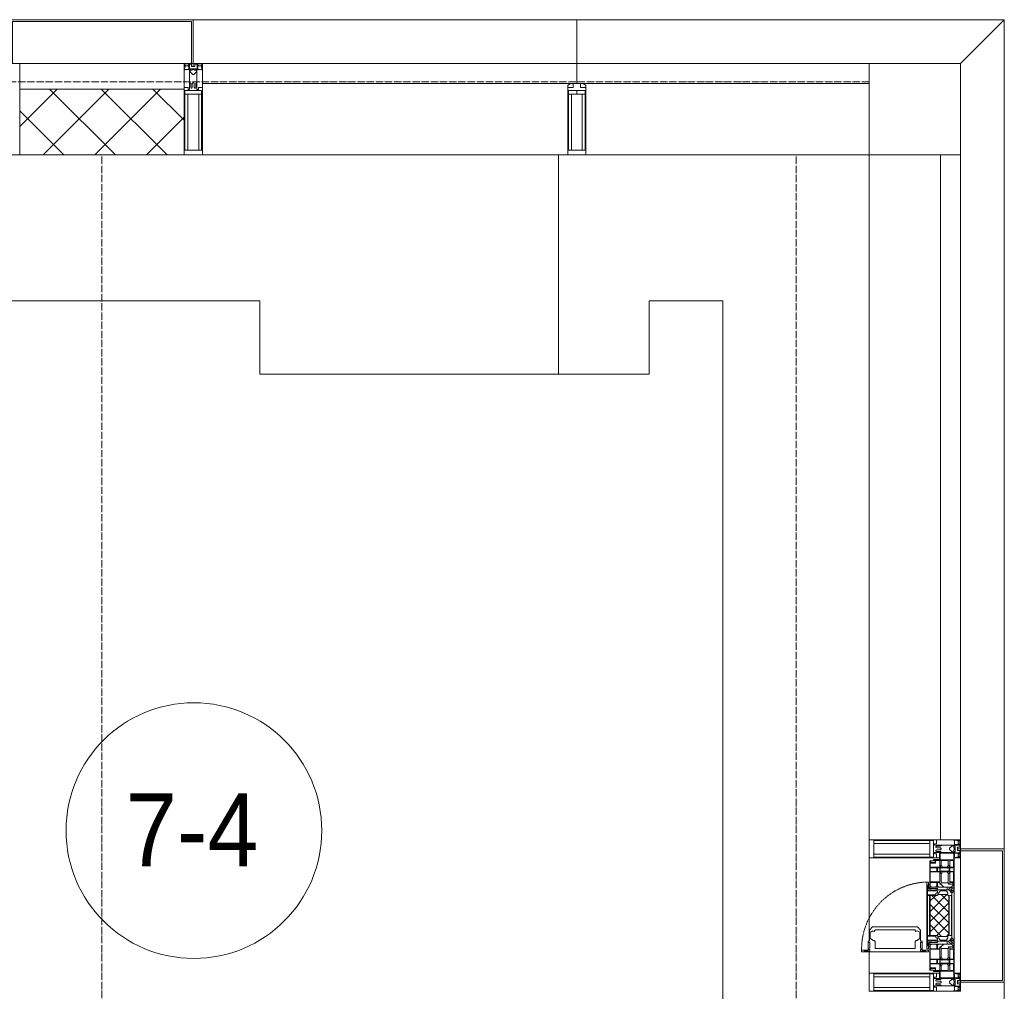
# Model space of a CAD drawing. Header units: millimetres. Extents: x 5617 to 125204, y 7718 to 237738.
# Tile 65 of 71: x 85114 to 87809, y 75110 to 77770. Entities that reach past the tile are written whole.
import ezdxf

# ---------------------------------------------------------------- set-up
doc = ezdxf.new("R2010")
doc.units = ezdxf.units.MM
for name, pattern in [('-D1-02х01', [3, 2, -1]), ('ADSK_Линия сетки', [25, 20, -2.5, 0, -2.5]), ('Линия сетки', [25, 20, -2.5, 0, -2.5])]:
    doc.linetypes.add(name, pattern=pattern)
for name, color, linetype, lineweight in [('Импосты витража', 7, 'Continuous', 18), ('Колонны', 7, 'Continuous', 18), ('Марки помещений', 7, 'Continuous', 20), ('Окна', 7, 'Continuous', 18), ('Оси', 7, 'Continuous', 9), ('Панели витража', 7, 'Continuous', 18), ('Перекрытия', 7, 'Continuous', 18), ('Стены разрез', 7, 'Continuous', 40), ('Элементы узлов', 7, 'Continuous', 18)]:
    doc.layers.add(name, color=color, linetype=linetype, lineweight=lineweight)
doc.styles.add('Arial_3', font='arial.ttf', dxfattribs={"width": 0.9, "height": 200})

# ---------------------------------------------------------------- blocks, each defined once
blk = doc.blocks.new('135_SLK_K3_AR_rvt-1-МКСС_K3_L26__85_950_')
at = {"layer": 'Перекрытия', "color": 254, "true_color": 0xcccccc}
for p, q in [((122782.5, 77000), (120200, 77000)), ((122782.5, 76800), (122782.5, 77000)), ((124050, 77000), (123848, 77000)), ((123848, 77000), (123848, 76800)), ((124050, 73600), (124050, 77000)), ((123848, 76800), (122782.5, 76800))]:
    blk.add_line(p, q, dxfattribs=at)
blk = doc.blocks.new('System Panel - A_PAN_Glass-6432907-МКСС_K3_L26__85_950_')
at = {"layer": 'Панели витража', "color": 254, "lineweight": 5, "true_color": 0xcccccc}
for p, q in [((937.5, 0), (-937.5, 0)), ((-937.5, 0), (-937.5, -55)), ((937.5, -55), (937.5, 0)), ((-937.5, -55), (937.5, -55))]:
    blk.add_line(p, q, dxfattribs=at)
blk = doc.blocks.new('Rectangular Mullion - R_StandardFrame_50Wx250H-4667642-МКСС_K3_L26__85_950_')
at = {"layer": 'Импосты витража', "color": 254, "lineweight": 5, "true_color": 0xcccccc}
blk.add_line((124450, 75525), (124450, 77400), dxfattribs=at)
blk = doc.blocks.new('A_PAN_Створка - 383мм-V35-МКСС_K3_L26__85_950_')
at = {"layer": 'Панели витража', "lineweight": 5, "true_color": 0xcccccc}
h = blk.add_hatch(dxfattribs=at)
h.set_pattern_fill('FP_7', color=254, style=0, pattern_type=2)
h.set_pattern_definition([(135, (75317.5, -124700), (-14.1421356, -14.1421356), []), (225, (75317.5, -124700), (14.1421356, -14.1421356), [])])
h.paths.add_polyline_path([(57.2, -60.8), (57.2, -36.4), (54.9, -34.1), (54.5, -31.8), (-54.5, -31.8), (-54.9, -34.1), (-57.2, -36.4), (-57.2, -60.8), (-54.6, -63.4), (-53.6, -82.7), (54.6, -81.8), (54.6, -63.4)])
at = {"layer": 'Окна', "color": 254, "lineweight": 5, "true_color": 0xcccccc}
for p, q in [((-67.9, -17), (-171, -17)), ((-171, -17), (-171, -57)), ((-171, -18.5), (-153.5, -18.5)), ((-153.5, -18.5), (-152, -20)), ((-152, -20), (-152, -73.5)), ((-150.5, -17), (-150.5, -29.4)), ((-132.4, -18.6), (-150.5, -18.6)), ((-132.4, -29.4), (-132.4, -18.6)), ((-131, -18.2), (-131, -29.5)), ((-120.8, -18.2), (-131, -18.2)), ((-120.8, -18.2), (-120.8, -29.5)), ((-119.3, -18.6), (-92.5, -18.6)), ((-119.3, -29.4), (-119.3, -18.6)), ((-92.5, -18.6), (-92.5, -29.4)), ((-90.8, -18.5), (-90.8, -29.4)), ((-87.3, -18.5), (-90.8, -18.5)), ((-87.3, -20.4), (-87.3, -18.5)), ((-87.3, -20.4), (-87.3, -21.9)), ((-84.8, -20.4), (-87.3, -20.4)), ((-87.3, -21.9), (-85.9, -21.9)), ((-85.9, -18.2), (-85.9, -20.4)), ((-75.9, -18.2), (-85.9, -18.2)), ((-85.9, -21.9), (-85.9, -29.4)), ((-83.4, -20.4), (-84.8, -20.4)), ((-70, -33.8), (-83.4, -20.4)), ((-78, -84), (-78, -23.5)), ((-78, -23.5), (-67.9, -23.5)), ((-75.9, -21.5), (-75.9, -18.2)), ((-75.9, -21.5), (-75.9, -23.5)), ((-74.9, -21.5), (-75.9, -21.5)), ((-75.9, -23.5), (-73, -23.5)), ((-74.9, -17.9), (-74.9, -21.5)), ((-68.9, -17.9), (-74.9, -17.9)), ((-67.2, -29.3), (-73, -23.5)), ((-61.4, -23.5), (-70, -32.1)), ((-68.9, -21.5), (-68.9, -17.9)), ((-67.9, -21.5), (-68.9, -21.5)), ((67.9, -17), (-67.9, -17)), ((-61.4, -23.5), (-67.9, -17)), ((-67.9, -17), (-67.9, -23.5)), ((-67.9, -17), (67.9, -17)), ((-67.9, -21.5), (-67.9, -23.5)), ((-67.9, -23.5), (-64.6, -26.8)), ((-67.9, -23.5), (-64.6, -26.8)), ((-64.6, -26.8), (-67.2, -29.3)), ((-64.6, -26.8), (-61.4, -23.5)), ((61.4, -23.5), (-61.4, -23.5)), ((67.9, -17), (61.4, -23.5)), ((70, -32.1), (61.4, -23.5)), ((61.4, -23.5), (64.6, -26.8)), ((67.9, -23.5), (64.6, -26.8)), ((64.6, -26.8), (67.9, -23.5)), ((64.6, -26.8), (67.2, -29.3)), ((67.2, -29.3), (73, -23.5)), ((67.9, -23.5), (67.9, -17)), ((171, -17), (67.9, -17)), ((67.9, -21.5), (67.9, -23.5)), ((67.9, -21.5), (68.9, -21.5)), ((67.9, -23.5), (78, -23.5)), ((68.9, -17.9), (74.9, -17.9)), ((68.9, -21.5), (68.9, -17.9)), ((70, -33.8), (83.4, -20.4)), ((75.9, -23.5), (73, -23.5)), ((74.9, -17.9), (74.9, -21.5)), ((74.9, -21.5), (75.9, -21.5)), ((75.9, -18.2), (85.9, -18.2)), ((75.9, -21.5), (75.9, -18.2)), ((75.9, -21.5), (75.9, -23.5)), ((78, -23.5), (78, -84)), ((83.4, -20.4), (84.8, -20.4)), ((84.8, -20.4), (87.3, -20.4)), ((85.9, -18.2), (85.9, -20.4)), ((85.9, -21.9), (85.9, -29.4)), ((87.3, -21.9), (85.9, -21.9)), ((87.3, -18.5), (90.8, -18.5)), ((87.3, -20.4), (87.3, -18.5)), ((87.3, -20.4), (87.3, -21.9)), ((90.8, -18.5), (90.8, -29.4)), ((92.5, -18.6), (92.5, -29.4)), ((119.3, -18.6), (92.5, -18.6)), ((119.3, -29.4), (119.3, -18.6)), ((120.8, -18.2), (120.8, -29.5)), ((120.8, -18.2), (131, -18.2)), ((131, -18.2), (131, -29.5)), ((132.4, -18.6), (150.5, -18.6)), ((132.4, -29.4), (132.4, -18.6)), ((150.5, -17), (150.5, -29.4)), ((153.5, -18.5), (152, -20)), ((152, -20), (152, -73.5)), ((171, -18.5), (153.5, -18.5)), ((171, -57), (171, -17)), ((-150.5, -29.4), (-132.4, -29.4)), ((-150.5, -33.6), (-150.5, -68)), ((-136.3, -33.6), (-150.5, -33.6)), ((-136.4, -52.4), (-150.5, -52.4)), ((-137.2, -31), (-135.8, -35)), ((-132.5, -31), (-137.2, -31)), ((-137.2, -54.8), (-135.8, -50.8)), ((-132.1, -36.8), (-135.8, -35)), ((-132.1, -49), (-135.8, -50.8)), ((-132.5, -31.9), (-133.4, -33.7)), ((-133.4, -33.7), (-130.1, -35.3)), ((-133.4, -52), (-130.1, -50.4)), ((-132.5, -53.8), (-133.4, -52)), ((-132.5, -31.9), (-132.5, -31)), ((-132.5, -53.8), (-132.5, -54.8)), ((-132.1, -49), (-132.1, -36.8)), ((-131, -29.5), (-120.8, -29.5)), ((-131, -30.9), (-131, -33)), ((-120.8, -30.9), (-131, -30.9)), ((-129.4, -34.6), (-131, -33)), ((-129.4, -51.1), (-131, -52.7)), ((-131, -55.1), (-131, -52.7)), ((-130.1, -35.3), (-129.4, -34.6)), ((-130.1, -35.3), (-130.1, -50.4)), ((-130.1, -50.4), (-129.4, -51.1)), ((-122.4, -34.6), (-120.8, -33)), ((-121.7, -35.3), (-122.4, -34.6)), ((-121.7, -50.4), (-122.4, -51.1)), ((-122.4, -51.1), (-120.8, -52.7)), ((-118.4, -33.7), (-121.7, -35.3)), ((-121.7, -35.3), (-121.7, -50.4)), ((-118.4, -52), (-121.7, -50.4)), ((-120.8, -30.9), (-120.8, -33)), ((-120.8, -55.1), (-120.8, -52.7)), ((-119.7, -36.8), (-115.9, -35)), ((-119.7, -49), (-119.7, -36.8)), ((-119.7, -49), (-115.9, -50.8)), ((-92.5, -29.4), (-119.3, -29.4)), ((-119.3, -31), (-114.6, -31)), ((-119.3, -31.9), (-119.3, -31)), ((-119.3, -31.9), (-118.4, -33.7)), ((-119.3, -53.8), (-118.4, -52)), ((-119.3, -53.8), (-119.3, -54.8)), ((-114.6, -31), (-115.9, -35)), ((-114.6, -54.8), (-115.9, -50.8)), ((-94.1, -33.5), (-115.4, -33.5)), ((-94.1, -52.5), (-115.3, -52.5)), ((-89.9, -35.1), (-94.1, -33.5)), ((-89.9, -50.9), (-94.1, -52.5)), ((-90.8, -29.4), (-85.9, -29.4)), ((-89.9, -32.5), (-89.9, -35.1)), ((-85.9, -32.5), (-89.9, -32.5)), ((-89.9, -35.1), (-89.9, -50.9)), ((-89.9, -52.2), (-89.9, -50.9)), ((-89.9, -52.2), (-88.6, -53.5)), ((-85.9, -53.5), (-88.6, -53.5)), ((-85.9, -29.4), (-85.9, -32.5)), ((-85.9, -53.5), (-78, -45.6)), ((-85.9, -56.6), (-85.9, -53.5)), ((-78, -36.8), (-70, -36.8)), ((-78, -45.6), (-78, -36.8)), ((-70, -32.1), (-70, -62.5)), ((-70, -36.8), (-70, -33.8)), ((70, -62.5), (70, -32.1)), ((70, -36.8), (70, -33.8)), ((78, -36.8), (70, -36.8)), ((78, -45.6), (78, -36.8)), ((85.9, -53.5), (78, -45.6)), ((85.9, -29.4), (85.9, -32.5)), ((90.8, -29.4), (85.9, -29.4)), ((85.9, -32.5), (89.9, -32.5)), ((85.9, -53.5), (88.6, -53.5)), ((85.9, -56.6), (85.9, -53.5)), ((89.9, -52.2), (88.6, -53.5)), ((89.9, -32.5), (89.9, -35.1)), ((89.9, -35.1), (94.1, -33.5)), ((89.9, -35.1), (89.9, -50.9)), ((89.9, -50.9), (94.1, -52.5)), ((89.9, -52.2), (89.9, -50.9)), ((92.5, -29.4), (119.3, -29.4)), ((94.1, -33.5), (115.4, -33.5)), ((94.1, -52.5), (115.3, -52.5)), ((114.6, -31), (115.9, -35)), ((119.3, -31), (114.6, -31)), ((114.6, -54.8), (115.9, -50.8)), ((119.7, -36.8), (115.9, -35)), ((119.7, -49), (115.9, -50.8)), ((119.3, -31.9), (118.4, -33.7)), ((118.4, -33.7), (121.7, -35.3)), ((118.4, -52), (121.7, -50.4)), ((119.3, -53.8), (118.4, -52)), ((119.3, -31.9), (119.3, -31)), ((119.3, -53.8), (119.3, -54.8)), ((119.7, -49), (119.7, -36.8)), ((131, -29.5), (120.8, -29.5)), ((120.8, -30.9), (120.8, -33)), ((120.8, -30.9), (131, -30.9)), ((122.4, -34.6), (120.8, -33)), ((122.4, -51.1), (120.8, -52.7)), ((120.8, -55.1), (120.8, -52.7)), ((121.7, -35.3), (122.4, -34.6)), ((121.7, -35.3), (121.7, -50.4)), ((121.7, -50.4), (122.4, -51.1)), ((129.4, -34.6), (131, -33)), ((130.1, -35.3), (129.4, -34.6)), ((130.1, -50.4), (129.4, -51.1)), ((129.4, -51.1), (131, -52.7)), ((133.4, -33.7), (130.1, -35.3)), ((130.1, -35.3), (130.1, -50.4)), ((133.4, -52), (130.1, -50.4)), ((131, -30.9), (131, -33)), ((131, -55.1), (131, -52.7)), ((132.1, -36.8), (135.8, -35)), ((132.1, -49), (132.1, -36.8)), ((132.1, -49), (135.8, -50.8)), ((150.5, -29.4), (132.4, -29.4)), ((132.5, -31), (137.2, -31)), ((132.5, -31.9), (132.5, -31)), ((132.5, -31.9), (133.4, -33.7)), ((132.5, -53.8), (133.4, -52)), ((132.5, -53.8), (132.5, -54.8)), ((137.2, -31), (135.8, -35)), ((137.2, -54.8), (135.8, -50.8)), ((136.3, -33.6), (150.5, -33.6)), ((136.4, -52.4), (150.5, -52.4)), ((150.5, -33.6), (150.5, -68)), ((-171, -55.5), (-152, -55.5)), ((-171, -57), (-156, -57)), ((-153, -60), (-153, -73.5)), ((-153, -73.5), (-150, -73.5)), ((-150.5, -56.6), (-132.4, -56.6)), ((-150.5, -68), (-143.5, -68)), ((-150.5, -69.5), (-150.5, -73.5)), ((-145, -69.5), (-150.5, -69.5)), ((-150, -73.5), (-150, -84)), ((-145, -69.5), (-145, -79.5)), ((-143.5, -68), (-143.5, -81)), ((-132.5, -54.8), (-137.2, -54.8)), ((-132.4, -56.6), (-132.4, -82.5)), ((-120.8, -55.1), (-131, -55.1)), ((-131, -56.5), (-131, -62.6)), ((-131, -56.5), (-120.8, -56.5)), ((-120.8, -62.6), (-131, -62.6)), ((-131, -64.6), (-120.8, -64.6)), ((-131, -82.5), (-131, -64.6)), ((-120.8, -56.5), (-120.8, -62.6)), ((-120.8, -82.5), (-120.8, -64.6)), ((-119.3, -54.8), (-114.6, -54.8)), ((-119.3, -56.6), (-119.3, -82.5)), ((-92.5, -56.6), (-119.3, -56.6)), ((-92.5, -56.6), (-92.5, -82.5)), ((-90.8, -56.6), (-85.9, -56.6)), ((-90.8, -62.7), (-90.8, -56.6)), ((-80.4, -62.7), (-90.8, -62.7)), ((-90.8, -64.6), (-90.8, -82.5)), ((-80.1, -64.6), (-90.8, -64.6)), ((-80.4, -61.1), (-80.4, -62.7)), ((-78, -61.1), (-80.4, -61.1)), ((-80.1, -66.1), (-80.1, -64.6)), ((-78, -66.1), (-80.1, -66.1)), ((-79.5, -80.6), (-78, -80.6)), ((-79.5, -82.5), (-79.5, -80.6)), ((-78, -66.1), (-78, -61.1)), ((-70, -62.5), (-73.9, -62.5)), ((-73.9, -62.5), (-73.9, -87.5)), ((73.9, -62.5), (70, -62.5)), ((73.9, -87.5), (73.9, -62.5)), ((78, -61.1), (80.4, -61.1)), ((78, -66.1), (78, -61.1)), ((78, -66.1), (80.1, -66.1)), ((79.5, -80.6), (78, -80.6)), ((79.5, -82.5), (79.5, -80.6)), ((80.1, -64.6), (90.8, -64.6)), ((80.1, -66.1), (80.1, -64.6)), ((80.4, -61.1), (80.4, -62.7)), ((80.4, -62.7), (90.8, -62.7)), ((90.8, -56.6), (85.9, -56.6)), ((90.8, -62.7), (90.8, -56.6)), ((90.8, -64.6), (90.8, -82.5)), ((92.5, -56.6), (119.3, -56.6)), ((92.5, -56.6), (92.5, -82.5)), ((119.3, -54.8), (114.6, -54.8)), ((119.3, -56.6), (119.3, -82.5)), ((120.8, -55.1), (131, -55.1)), ((120.8, -56.5), (120.8, -62.6)), ((131, -56.5), (120.8, -56.5)), ((120.8, -62.6), (131, -62.6)), ((120.8, -82.5), (120.8, -64.6)), ((131, -64.6), (120.8, -64.6)), ((131, -56.5), (131, -62.6)), ((131, -82.5), (131, -64.6)), ((150.5, -56.6), (132.4, -56.6)), ((132.4, -56.6), (132.4, -82.5)), ((132.5, -54.8), (137.2, -54.8)), ((143.5, -68), (143.5, -81)), ((150.5, -68), (143.5, -68)), ((145, -69.5), (150.5, -69.5)), ((145, -69.5), (145, -79.5)), ((150, -84), (150, -73.5)), ((150, -73.5), (153, -73.5)), ((150.5, -69.5), (150.5, -73.5)), ((171, -55.5), (152, -55.5)), ((153, -73.5), (153, -60)), ((156, -57), (171, -57)), ((-150, -84), (-78, -84)), ((-148.5, -81), (-148.5, -82.5)), ((-143.5, -81), (-148.5, -81)), ((-148.5, -82.5), (-132.4, -82.5)), ((-131, -82.5), (-120.8, -82.5)), ((-119.3, -82.5), (-92.5, -82.5)), ((-73.9, -87.5), (-91.5, -87.5)), ((-91.5, -87.5), (-91.5, -92)), ((-91.5, -92), (91.5, -92)), ((-90.8, -82.5), (-79.5, -82.5)), ((-78, -84), (-85, -84)), ((-85, -84), (-85, -87.5)), ((-85, -87.5), (-78, -87.5)), ((-78, -87.5), (-78, -84)), ((-78, -84), (-73.9, -84)), ((73.9, -84), (78, -84)), ((91.5, -87.5), (73.9, -87.5)), ((78, -87.5), (78, -84)), ((78, -84), (85, -84)), ((78, -84), (150, -84)), ((85, -87.5), (78, -87.5)), ((90.8, -82.5), (79.5, -82.5)), ((85, -84), (85, -87.5)), ((91.5, -92), (91.5, -87.5)), ((119.3, -82.5), (92.5, -82.5)), ((131, -82.5), (120.8, -82.5)), ((148.5, -82.5), (132.4, -82.5)), ((143.5, -81), (148.5, -81)), ((148.5, -81), (148.5, -82.5))]:
    blk.add_line(p, q, dxfattribs=at)
at = {"layer": 'Окна', "color": 7, "lineweight": 5, "true_color": 0xf4f4f4}
for p, q in [((70.1, -105.1), (70.1, -109)), ((95.1, -105.1), (70.1, -105.1)), ((74.1, -109.6), (74.1, -105.1)), ((89.1, -105.1), (89.1, -109.6)), ((93.1, -109.6), (93.1, -105.1)), ((95.1, -87.5), (95.1, -105.1)), ((99.6, -87.5), (95.1, -87.5)), ((97.9, -95.6), (95.1, -95.6)), ((97.9, -95.6), (97.9, -109.6)), ((99.6, -270.5), (99.6, -87.5)), ((39.7, -109), (31.1, -117.6)), ((31.1, -117.6), (31.1, -240.4)), ((41.4, -123.8), (39.1, -124.2)), ((39.1, -179), (39.1, -124.2)), ((70.1, -109), (39.7, -109)), ((41.4, -123.8), (43.5, -121.7)), ((45, -113.3), (42.3, -118.2)), ((42.3, -118.2), (43.5, -121.7)), ((45.9, -111.2), (45, -113.3)), ((63.3, -111.2), (45.9, -111.2)), ((64.1, -113), (63.3, -111.2)), ((64.1, -113), (66.7, -117)), ((66.7, -117), (68.6, -118.3)), ((68.6, -118.3), (68.6, -121.6)), ((68.6, -121.6), (71.1, -124.1)), ((71.1, -124.1), (89.5, -124.1)), ((89.1, -109.6), (74.1, -109.6)), ((89.5, -124.1), (90.6, -125.2)), ((90.6, -125.2), (90.6, -232.8)), ((97.9, -109.6), (93.1, -109.6)), ((39.1, -179), (39.1, -233.8)), ((39.7, -249), (31.1, -240.4)), ((41.4, -234.2), (39.1, -233.8)), ((41.4, -234.2), (43.5, -236.3)), ((42.3, -239.8), (43.5, -236.3)), ((45, -244.7), (42.3, -239.8)), ((64.1, -245), (66.7, -241)), ((66.7, -241), (68.6, -239.7)), ((68.6, -236.4), (71.1, -233.9)), ((68.6, -239.7), (68.6, -236.4)), ((71.1, -233.9), (89.5, -233.9)), ((89.5, -233.9), (90.6, -232.8)), ((70.1, -249), (39.7, -249)), ((45.9, -246.8), (45, -244.7)), ((63.3, -246.8), (45.9, -246.8)), ((64.1, -245), (63.3, -246.8)), ((70.1, -252.9), (70.1, -249)), ((95.1, -252.9), (70.1, -252.9)), ((74.1, -248.4), (74.1, -252.9)), ((89.1, -248.4), (74.1, -248.4)), ((89.1, -252.9), (89.1, -248.4)), ((93.1, -248.4), (93.1, -252.9)), ((97.9, -248.4), (93.1, -248.4)), ((95.1, -270.5), (95.1, -252.9)), ((97.9, -262.4), (95.1, -262.4)), ((97.9, -262.4), (97.9, -248.4)), ((99.6, -270.5), (95.1, -270.5))]:
    blk.add_line(p, q, dxfattribs=at)
at = {"layer": 'Окна', "color": 254, "lineweight": 5, "true_color": 0xcccccc}
for centre, start, end in [((-156, -60), 0, 90), ((156, -60), 90, 180)]:
    blk.add_arc(centre, 3, start, end, dxfattribs=at)
at = {"layer": 'Окна', "color": 254, "linetype": '-D1-02х01', "lineweight": 5, "true_color": 0xcccccc}
blk.add_arc((91.4, -87.5), 183, 181.4091, 271.1445, dxfattribs=at)
at = {"layer": 'Элементы узлов', "color": 254, "lineweight": 5, "true_color": 0xcccccc}
for p, q in [((-70, -32.1), (-61.4, -23.5)), ((61.4, -23.5), (-61.4, -23.5)), ((-54.9, -25.8), (-53.9, -24.8)), ((-54.9, -29.5), (-54.9, -25.8)), ((-53.9, -24.8), (53.9, -24.8)), ((54.9, -25.8), (53.9, -24.8)), ((54.9, -29.5), (54.9, -25.8)), ((70, -32.1), (61.4, -23.5)), ((-70, -62.5), (-70, -32.1)), ((-67.8, -38.3), (-65.7, -37.4)), ((-67.8, -55.7), (-67.8, -38.3)), ((-65.7, -37.4), (-60.8, -34.7)), ((-60.8, -34.7), (-57.3, -35.9)), ((-55.2, -33.8), (-57.3, -35.9)), ((-54.9, -34.1), (-57.2, -36.4)), ((-57.2, -36.4), (-57.2, -60.8)), ((-55.2, -33.8), (-54.8, -31.5)), ((-53.9, -30.5), (-54.9, -29.5)), ((-54.5, -31.8), (-54.9, -34.1)), ((0, -31.5), (-54.8, -31.5)), ((54.5, -31.8), (-54.5, -31.8)), ((53.9, -30.5), (-53.9, -30.5)), ((0, -31.5), (54.8, -31.5)), ((53.9, -30.5), (54.9, -29.5)), ((54.9, -34.1), (54.5, -31.8)), ((55.2, -33.8), (54.8, -31.5)), ((57.2, -36.4), (54.9, -34.1)), ((55.2, -33.8), (57.3, -35.9)), ((57.2, -60.8), (57.2, -36.4)), ((60.8, -34.7), (57.3, -35.9)), ((65.7, -37.4), (60.8, -34.7)), ((67.8, -38.3), (65.7, -37.4)), ((67.8, -55.7), (67.8, -38.3)), ((70, -62.5), (70, -32.1)), ((-73.9, -62.5), (-70, -62.5)), ((-73.9, -87.5), (-73.9, -62.5)), ((-69.4, -66.5), (-73.9, -66.5)), ((-69.4, -81.5), (-69.4, -66.5)), ((-61.7, -62.5), (-67.9, -62.5)), ((-67.9, -62.5), (-67.9, -89.3)), ((-66, -56.5), (-67.8, -55.7)), ((-66, -56.5), (-62, -59.1)), ((-62, -59.1), (-60.7, -61)), ((-61.7, -64.9), (-61.7, -62.5)), ((-60.1, -67.7), (-61.7, -64.9)), ((-60.7, -61), (-57.4, -61)), ((-56.4, -67.7), (-60.1, -67.7)), ((-57.4, -61), (-54.9, -63.5)), ((-57.2, -60.8), (-54.6, -63.4)), ((-56.4, -89.4), (-56.4, -67.7)), ((-54.9, -63.5), (-54.9, -81.9)), ((-54.6, -63.4), (-54.6, -81.8)), ((54.6, -63.4), (57.2, -60.8)), ((54.6, -81.8), (54.6, -63.4)), ((57.4, -61), (54.9, -63.5)), ((54.9, -63.5), (54.9, -81.9)), ((56.4, -67.7), (60.1, -67.7)), ((56.4, -89.4), (56.4, -67.7)), ((60.7, -61), (57.4, -61)), ((60.1, -67.7), (61.7, -64.9)), ((62, -59.1), (60.7, -61)), ((61.7, -62.5), (67.9, -62.5)), ((61.7, -64.9), (61.7, -62.5)), ((66, -56.5), (62, -59.1)), ((66, -56.5), (67.8, -55.7)), ((67.9, -62.5), (67.9, -89.3)), ((69.4, -66.5), (73.9, -66.5)), ((69.4, -81.5), (69.4, -66.5)), ((73.9, -62.5), (70, -62.5)), ((73.9, -87.5), (73.9, -62.5)), ((-91.5, -87.5), (-73.9, -87.5)), ((-91.5, -92), (-91.5, -87.5)), ((-91.5, -92), (91.5, -92)), ((-83.4, -90.3), (-83.4, -87.5)), ((-83.4, -90.3), (-69.4, -90.3)), ((-73.9, -81.5), (-69.4, -81.5)), ((-69.4, -85.5), (-73.9, -85.5)), ((-69.4, -90.3), (-69.4, -85.5)), ((-67.9, -89.3), (-66.9, -90.3)), ((-66.9, -90.3), (-57.4, -90.3)), ((-57.4, -90.3), (-56.4, -89.4)), ((-54.9, -81.9), (-53.8, -83)), ((-54.9, -85.6), (-53.9, -84.6)), ((-54.9, -89.3), (-54.9, -85.6)), ((-53.9, -90.3), (-54.9, -89.3)), ((-54.6, -81.8), (-53.6, -82.7)), ((-53.9, -84.6), (53.9, -84.6)), ((53.9, -90.3), (-53.9, -90.3)), ((53.8, -83), (-53.8, -83)), ((-53.6, -82.7), (53.6, -82.7)), ((53.6, -82.7), (54.6, -81.8)), ((54.9, -81.9), (53.8, -83)), ((54.9, -85.6), (53.9, -84.6)), ((53.9, -90.3), (54.9, -89.3)), ((54.9, -89.3), (54.9, -85.6)), ((57.4, -90.3), (56.4, -89.4)), ((66.9, -90.3), (57.4, -90.3)), ((67.9, -89.3), (66.9, -90.3)), ((73.9, -81.5), (69.4, -81.5)), ((69.4, -85.5), (73.9, -85.5)), ((69.4, -90.3), (69.4, -85.5)), ((83.4, -90.3), (69.4, -90.3)), ((91.5, -87.5), (73.9, -87.5)), ((83.4, -90.3), (83.4, -87.5)), ((91.5, -92), (91.5, -87.5))]:
    blk.add_line(p, q, dxfattribs=at)
blk = doc.blocks.new('Rectangular Mullion - R_StandardFrame_50Wx250H-4158761-МКСС_K3_L26__85_950_')
at = {"layer": 'Импосты витража', "color": 254, "lineweight": 5, "true_color": 0xcccccc}
for p, q in [((124450, 73047.4), (124450, 73275)), ((124450, 72960), (124450, 73017.9))]:
    blk.add_line(p, q, dxfattribs=at)
blk = doc.blocks.new('Rectangular Mullion - 50Wx250H-2623690-МКСС_K3_L26__85_950_')
at = {"layer": 'Элементы узлов', "color": 254, "lineweight": 5, "true_color": 0xcccccc}
for p, q in [((-25, 65.2), (-25, 250)), ((-25, 250), (0, 250)), ((25, 250), (0, 250)), ((25, 65.2), (25, 250)), ((-23, 237.3), (0, 237.3)), ((-23, 237.3), (-23, 73.6)), ((-14.9, 84), (-14.9, 237.3)), ((23, 237.3), (0, 237.3)), ((14.9, 84), (14.9, 237.3)), ((23, 237.3), (23, 73.6)), ((0, 84), (-23, 84)), ((0, 84), (23, 84)), ((-14, 65.2), (-25, 65.2)), ((-0.5, 73.6), (-23, 73.6)), ((-14, 71.3), (-14, 65.2)), ((-10, 71.3), (-14, 71.3)), ((-10, 53), (-10, 71.3)), ((-8.7, 53), (-7, 54.7)), ((-7, 65.2), (-5.9, 67.3)), ((-7, 65.2), (-7, 54.7)), ((-4.1, 67.3), (-5.9, 67.3)), ((-4.1, 67.3), (-2.9, 65.1)), ((-2.9, 65.1), (-2.9, 54.6)), ((-1.3, 53), (-2.9, 54.6)), ((0.5, 73.6), (23, 73.6)), ((1.3, 53), (2.9, 54.6)), ((4.1, 67.3), (2.9, 65.1)), ((2.9, 65.1), (2.9, 54.6)), ((4.1, 67.3), (5.9, 67.3)), ((7, 65.2), (5.9, 67.3)), ((7, 65.2), (7, 54.7)), ((8.7, 53), (7, 54.7)), ((10, 71.3), (14, 71.3)), ((10, 53), (10, 71.3)), ((14, 71.3), (14, 65.2)), ((14, 65.2), (25, 65.2)), ((-8.7, 53), (-10, 53)), ((-10, 53), (-10, 17)), ((-8.5, 23), (-1.5, 30)), ((-1.5, 30), (0, 30)), ((0, 53), (-1.3, 53)), ((0, 53), (1.3, 53)), ((1.5, 30), (0, 30)), ((8.5, 23), (1.5, 30)), ((8.7, 53), (10, 53)), ((10, 53), (10, 17)), ((-23.8, 14.6), (-25, 14.2)), ((-25, 0), (-25, 14.2)), ((-22.3, 17), (-23.8, 17)), ((-23.8, 17), (-23.8, 14.6)), ((-22.5, 10.6), (-23.8, 14.6)), ((-22.5, 10.6), (-23.7, 9.9)), ((-23.7, 1.3), (-23.7, 9.9)), ((-23.7, 1.3), (-11.8, 1.3)), ((-23.2, 10.2), (-22.5, 8)), ((-22.5, 8), (-22.5, 4.5)), ((-21.3, 4.5), (-22.5, 4.5)), ((-22.3, 17), (-22.3, 16)), ((-22.3, 16), (-21.3, 16)), ((-19, 17.6), (-21.3, 16)), ((-21.3, 4.5), (-21.3, 6.5)), ((-21.3, 6.5), (-14.2, 6.5)), ((-18.4, 16.6), (-19, 17.6)), ((-7.4, 16.6), (-18.4, 16.6)), ((-14.2, 6.5), (-14.2, 4.5)), ((-13.2, 4.5), (-14.2, 4.5)), ((-13.2, 4.5), (-12.2, 7.2)), ((-12.7, 7.6), (-11.3, 11.4)), ((-12.7, 7.6), (-11.8, 6.9)), ((-12.2, 9), (-12.2, 14.8)), ((-12.2, 14.8), (0, 14.8)), ((-11.8, 1.3), (-11.8, 6.9)), ((-10.5, 11.2), (-11.3, 11.4)), ((-10.5, 1.5), (-10.5, 11.2)), ((-4.8, 1.5), (-10.5, 1.5)), ((-10, 17), (-7.5, 17)), ((-8.5, 18.5), (-8.5, 23)), ((-7.5, 18.5), (-8.5, 18.5)), ((-7.5, 17), (-7.5, 18.5)), ((-7.4, 18), (-7.4, 16.6)), ((-2.6, 18), (-7.4, 18)), ((0, 8), (-4.8, 8)), ((-4.8, 1.5), (-4.8, 8)), ((-2.6, 18), (-2.6, 16.8)), ((-2.6, 16.8), (0, 16.8)), ((2.6, 16.8), (0, 16.8)), ((0, 14.8), (0, 16.8)), ((0, 14.8), (0, 16.8)), ((12.2, 14.8), (0, 14.8)), ((0, 0), (0, 8)), ((0, 8), (4.8, 8)), ((0, 0), (0, 8)), ((2.6, 18), (2.6, 16.8)), ((2.6, 18), (7.4, 18)), ((4.8, 1.5), (4.8, 8)), ((4.8, 1.5), (10.5, 1.5)), ((7.4, 18), (7.4, 16.6)), ((7.4, 16.6), (18.4, 16.6)), ((7.5, 18.5), (8.5, 18.5)), ((7.5, 17), (7.5, 18.5)), ((10, 17), (7.5, 17)), ((8.5, 18.5), (8.5, 23)), ((10.5, 11.2), (11.3, 11.4)), ((10.5, 1.5), (10.5, 11.2)), ((12.7, 7.6), (11.3, 11.4)), ((12.7, 7.6), (11.8, 6.9)), ((11.8, 1.3), (11.8, 6.9)), ((23.7, 1.3), (11.8, 1.3)), ((12.2, 9), (12.2, 14.8)), ((13.2, 4.5), (12.2, 7.2)), ((13.2, 4.5), (14.2, 4.5)), ((21.3, 6.5), (14.2, 6.5)), ((14.2, 6.5), (14.2, 4.5)), ((18.4, 16.6), (19, 17.6)), ((19, 17.6), (21.3, 16)), ((22.3, 16), (21.3, 16)), ((21.3, 4.5), (21.3, 6.5)), ((21.3, 4.5), (22.5, 4.5)), ((22.3, 17), (22.3, 16)), ((22.3, 17), (23.8, 17)), ((22.5, 10.6), (23.8, 14.6)), ((22.5, 10.6), (23.7, 9.9)), ((23.2, 10.2), (22.5, 8)), ((22.5, 8), (22.5, 4.5)), ((23.7, 1.3), (23.7, 9.9)), ((23.8, 17), (23.8, 14.6)), ((23.8, 14.6), (25, 14.2)), ((25, 0), (25, 14.2)), ((-25, 0), (0, 0)), ((25, 0), (0, 0))]:
    blk.add_line(p, q, dxfattribs=at)
for centre, start, end in [((-0.5, 73.1), 360, 90), ((0.5, 73.1), 90, 180)]:
    blk.add_arc(centre, 0.5, start, end, dxfattribs=at)
blk = doc.blocks.new('Rectangular Mullion - R_StandardFrame_50Wx250H-V33-МКСС_K3_L26__85_950_')
at = {"layer": 'Импосты витража', "color": 254, "lineweight": 5, "true_color": 0xcccccc}
for p, q in [((-25, 0), (-25, 250)), ((-25, 250), (25, 250)), ((25, 250), (25, 57)), ((0, 0), (-25, 0)), ((25, 0), (5, 0)), ((25, 17), (25, 0))]:
    blk.add_line(p, q, dxfattribs=at)
blk = doc.blocks.new('Rectangular Mullion - R_StandardFrame_50Wx250H-V34-МКСС_K3_L26__85_950_')
at = {"layer": 'Импосты витража', "color": 254, "lineweight": 5, "true_color": 0xcccccc}
for p, q in [((-25, 57), (-25, 250)), ((-25, 250), (25, 250)), ((25, 250), (25, 0)), ((-25, 0), (-25, 17)), ((-5, 0), (-25, 0)), ((25, 0), (0, 0))]:
    blk.add_line(p, q, dxfattribs=at)
blk = doc.blocks.new('System Panel - A_PAN_Glass-6482557-МКСС_K3_L26__85_950_')
at = {"layer": 'Панели витража', "color": 254, "lineweight": 5, "true_color": 0xcccccc}
for p, q in [((386, 55), (-400, 55)), ((-400, 55), (-400, 0)), ((400, 0), (400, 55)), ((-400, 0), (400, 0))]:
    blk.add_line(p, q, dxfattribs=at)
blk = doc.blocks.new('Rectangular Mullion - R_StandardFrame_50Wx250H-5573187-МКСС_K3_L26__85_950_')
at = {"layer": 'Импосты витража', "color": 254, "lineweight": 5, "true_color": 0xcccccc}
blk.add_line((123675, 77400), (124450, 77400), dxfattribs=at)
blk = doc.blocks.new('Quad Corner Mullion - Q_0_250_-125-4682717-МКСС_K3_L26__85_950_')
at = {"layer": 'Импосты витража', "color": 254, "lineweight": 5, "true_color": 0xcccccc}
for p, q in [((250, 0), (0, 0)), ((0, 0), (0, -250)), ((250, -250), (250, 0)), ((0, -250), (250, -250))]:
    blk.add_line(p, q, dxfattribs=at)
blk = doc.blocks.new('Rectangular Mullion - R_StandardFrame_50Wx250H-4667465-МКСС_K3_L26__85_950_')
at = {"layer": 'Импосты витража', "color": 254, "lineweight": 5, "true_color": 0xcccccc}
for p, q in [((-25, -250), (-25, 0)), ((-25, 0), (0, 0)), ((5, 0), (25, 0)), ((25, 0), (25, -250)), ((25, -250), (-25, -250))]:
    blk.add_line(p, q, dxfattribs=at)
blk = doc.blocks.new('Rectangular Mullion - R_StandardFrame_50Wx250H-4667491-МКСС_K3_L26__85_950_')
at = {"layer": 'Импосты витража', "color": 254, "lineweight": 5, "true_color": 0xcccccc}
for p, q in [((-25, -250), (-25, 0)), ((-25, 0), (-5, 0)), ((0, 0), (25, 0)), ((25, 0), (25, -250)), ((25, -250), (-25, -250))]:
    blk.add_line(p, q, dxfattribs=at)
blk = doc.blocks.new('System Panel - A_PAN_Glass-6476787-МКСС_K3_L26__85_950_')
at = {"layer": 'Панели витража', "color": 254, "lineweight": 5, "true_color": 0xcccccc}
for p, q in [((-512.5, 55), (-512.5, 0)), ((512.5, 55), (-498.5, 55)), ((512.5, 0), (512.5, 55)), ((-512.5, 0), (512.5, 0))]:
    blk.add_line(p, q, dxfattribs=at)
blk = doc.blocks.new('Rectangular Mullion - R_StandardFrame_50Wx250H-5613767-МКСС_K3_L26__85_950_')
at = {"layer": 'Импосты витража', "color": 254, "lineweight": 5, "true_color": 0xcccccc}
blk.add_line((122625, 77400), (123625, 77400), dxfattribs=at)
blk = doc.blocks.new('Rectangular Mullion - 50Wx250H-3927046-МКСС_K3_L26__85_950_')
at = {"layer": 'Элементы узлов', "color": 254, "lineweight": 5, "true_color": 0xcccccc}
for p, q in [((0, 250), (-25, 250)), ((-25, 250), (-25, 237.3)), ((-25, 65.2), (-25, 250)), ((-25, 250), (0, 250)), ((25, 250), (0, 250)), ((25, 250), (0, 250)), ((25, 237.3), (25, 250)), ((25, 65.2), (25, 250)), ((-23, 237.3), (0, 237.3)), ((-23, 237.3), (0, 237.3)), ((-23, 237.3), (-23, 73.6)), ((0, 237.3), (-14.9, 237.3)), ((-14.9, 237.3), (-14.9, 84)), ((-14.9, 84), (-14.9, 237.3)), ((14.9, 237.3), (0, 237.3)), ((0, 237.3), (23, 237.3)), ((23, 237.3), (0, 237.3)), ((14.9, 84), (14.9, 237.3)), ((14.9, 84), (14.9, 237.3)), ((23, 237.3), (23, 73.6)), ((0, 84), (-23, 84)), ((-23, 84), (-23, 73.6)), ((0, 84), (-23, 84)), ((-14.9, 84), (0, 84)), ((0, 84), (14.9, 84)), ((23, 84), (0, 84)), ((0, 84), (0, 73.6)), ((0, 84), (23, 84)), ((0, 73.6), (0, 84)), ((23, 73.6), (23, 84)), ((-25, 73.6), (-25, 65.2)), ((-25, 65.2), (-25, 60.2)), ((-10, 65.2), (-25, 65.2)), ((-25, 65.2), (-25, 60.2)), ((-25, 65.2), (-10, 65.2)), ((-10, 65.2), (-25, 65.2)), ((-23, 73.6), (0, 73.6)), ((0, 73.6), (-23, 73.6)), ((-0.5, 73.6), (-23, 73.6)), ((-10, 55), (-14, 55)), ((-14, 55), (-10, 55)), ((-10, 55), (-10, 65.2)), ((-10, 65.2), (-10, 55)), ((-10, 55), (-10, 65.2)), ((-10, 55), (0, 55)), ((0, 55), (-10, 55)), ((0, 73.6), (23, 73.6)), ((23, 73.6), (0, 73.6)), ((0, 55), (10, 55)), ((0, 55), (10, 55)), ((0.5, 73.6), (23, 73.6)), ((10, 65.2), (10, 55)), ((25, 65.2), (10, 65.2)), ((10, 55), (10, 65.2)), ((10, 65.2), (25, 65.2)), ((10, 65.2), (25, 65.2)), ((10, 55), (10, 65.2)), ((10, 55), (14, 55)), ((10, 55), (14, 55)), ((25, 65.2), (25, 73.6)), ((25, 65.2), (25, 60.2)), ((25, 60.2), (25, 65.2))]:
    blk.add_line(p, q, dxfattribs=at)
for centre, start, end in [((-14, 69.1), 218.9723, 270), ((-14, 69.1), 218.9723, 270), ((-14, 69.1), 218.9723, 270), ((14, 69.1), 270, 321.0277), ((14, 69.1), 270, 321.0277), ((14, 69.1), 270, 321.0277)]:
    blk.add_arc(centre, 14.1, start, end, dxfattribs=at)
blk = doc.blocks.new('Rectangular Mullion - R_InvisibleFrame_50Wx250H-5218192-МКСС_K3_L26__85_950_')
at = {"layer": 'Импосты витража', "color": 254, "lineweight": 5, "true_color": 0xcccccc}
for p, q in [((-25, -237.3), (-25, -73.6)), ((25, -73.6), (25, -237.3))]:
    blk.add_line(p, q, dxfattribs=at)
blk = doc.blocks.new('A_SLK_PAN_Type1 - Прямой тип панели-5878806-МКСС_K3_L26__85_950_')
at = {"layer": 'Колонны', "color": 254, "lineweight": 5, "true_color": 0xcccccc}
for p, q in [((-250, 120), (250, 120)), ((-250, 0), (-250, 120)), ((-245, 115), (-245, 0)), ((245, 115), (-245, 115)), ((245, 0), (245, 115)), ((250, 120), (250, 0)), ((-245, 0), (-250, 0)), ((-225, 0), (225, 0)), ((250, 0), (245, 0))]:
    blk.add_line(p, q, dxfattribs=at)
blk = doc.blocks.new('A_OGR_PAN_Отлив - A_OGR_PAN_Отлив-5677212-МКСС_K3_L26__85_950_')
at = {"layer": 'Колонны', "color": 254, "lineweight": 5, "true_color": 0xcccccc}
for p, q in [((525, 120), (-525, 120)), ((525, 0), (525, 120))]:
    blk.add_line(p, q, dxfattribs=at)
blk = doc.blocks.new('A_OGR_PAN_Отлив - A_OGR_PAN_Отлив-6475995-МКСС_K3_L26__85_950_')
at = {"layer": 'Колонны', "color": 254, "lineweight": 5, "true_color": 0xcccccc}
for p, q in [((585, 120), (-585, 120)), ((-585, 0), (-585, 120)), ((585, 120), (465, 0))]:
    blk.add_line(p, q, dxfattribs=at)
blk = doc.blocks.new('A_OGR_PAN_Отлив - A_OGR_PAN_Отлив-5675961-МКСС_K3_L26__85_950_')
at = {"layer": 'Колонны', "color": 254, "lineweight": 5, "true_color": 0xcccccc}
blk.add_line((-917.5, -120), (917.5, -120), dxfattribs=at)
blk = doc.blocks.new('A_OGR_PAN_Отлив - A_OGR_PAN_Отлив-5741770-МКСС_K3_L26__85_950_')
at = {"layer": 'Колонны', "color": 254, "lineweight": 5, "true_color": 0xcccccc}
for p in [(1015, 0), (-1135, -120)]:
    blk.add_line(p, (1135, -120), dxfattribs=at)
blk = doc.blocks.new('A_SLK_PAN_Type1 - Прямой тип панели с перфорацией Ф1_1-6627220-МКСС_K3_L26__85_950_')
at = {"layer": 'Колонны', "color": 254, "lineweight": 5, "true_color": 0xcccccc}
for p, q in [((-177.5, 0), (-182.5, 0)), ((-182.5, 0), (-182.5, -120)), ((-177.5, -115), (-177.5, 0)), ((157.5, 0), (-157.5, 0)), ((177.5, 0), (177.5, -115)), ((182.5, 0), (177.5, 0)), ((182.5, -120), (182.5, 0)), ((-182.5, -120), (182.5, -120)), ((177.5, -115), (-177.5, -115))]:
    blk.add_line(p, q, dxfattribs=at)
blk = doc.blocks.new('135_SLK_K3_AR_FCD_rvt-1-МКСС_K3_L26__85_950_')
at = {"layer": 'Стены разрез', "lineweight": 5, "true_color": 0xcccccc}
h = blk.add_hatch(dxfattribs=at)
h.set_pattern_fill('FP_5', color=254, style=0, pattern_type=2)
h.set_pattern_definition([(45, (0, 0), (-70.71068, 70.71068), []), (135, (0, 0), (-70.71068, -70.71068), [])])
h.paths.add_polyline_path([(122125, 77400), (122575, 77400), (122575, 77580), (122125, 77580)])
at = {"layer": 'Перекрытия', "color": 254, "lineweight": 5, "true_color": 0xcccccc}
blk.add_line((123600, 77400), (123600, 76800), dxfattribs=at)
at = {"layer": 'Стены разрез', "color": 254, "lineweight": 9, "true_color": 0xcccccc}
for p, q in [((122575, 77580), (122125, 77580)), ((122125, 77580), (122125, 77400)), ((122575, 77400), (122575, 77580)), ((122125, 77400), (122575, 77400))]:
    blk.add_line(p, q, dxfattribs=at)
at = {"layer": 'Импосты витража', "color": 254, "lineweight": 5, "true_color": 0xcccccc, "extrusion": (0, 0, -1)}
for name, p in [('Rectangular Mullion - R_StandardFrame_50Wx250H-4667491-МКСС_K3_L26__85_950_', (-122100, 77650)), ('Rectangular Mullion - R_StandardFrame_50Wx250H-4667465-МКСС_K3_L26__85_950_', (-122600, 77650)), ('Rectangular Mullion - R_InvisibleFrame_50Wx250H-5218192-МКСС_K3_L26__85_950_', (-123650, 77650))]:
    blk.add_blockref(name, p, dxfattribs=at)
at = {"layer": 'Импосты витража', "color": 254, "lineweight": 5, "true_color": 0xcccccc, "rotation": 180}
for name, p in [('Rectangular Mullion - 50Wx250H-2623690-МКСС_K3_L26__85_950_', (122600, 77650)), ('Rectangular Mullion - 50Wx250H-3927046-МКСС_K3_L26__85_950_', (123650, 77650))]:
    blk.add_blockref(name, p, dxfattribs=at)
at = {"layer": 'Импосты витража', "color": 254, "lineweight": 5, "true_color": 0xcccccc}
for name, p in [('Quad Corner Mullion - Q_0_250_-125-4682717-МКСС_K3_L26__85_950_', (124450, 77650)), ('Rectangular Mullion - R_StandardFrame_50Wx250H-5613767-МКСС_K3_L26__85_950_', (0, 0)), ('Rectangular Mullion - R_StandardFrame_50Wx250H-5573187-МКСС_K3_L26__85_950_', (0, 0)), ('Rectangular Mullion - R_StandardFrame_50Wx250H-4667642-МКСС_K3_L26__85_950_', (0, 0)), ('Rectangular Mullion - R_StandardFrame_50Wx250H-4158761-МКСС_K3_L26__85_950_', (0, 2200))]:
    blk.add_blockref(name, p, dxfattribs=at)
at = {"layer": 'Импосты витража', "color": 254, "lineweight": 5, "true_color": 0xcccccc, "extrusion": (0, 0, -1), "rotation": 270.0000000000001}
for name, p in [('Rectangular Mullion - 50Wx250H-2623690-МКСС_K3_L26__85_950_', (-124700, 75500)), ('Rectangular Mullion - R_StandardFrame_50Wx250H-V33-МКСС_K3_L26__85_950_', (-124700, 75500)), ('Rectangular Mullion - 50Wx250H-2623690-МКСС_K3_L26__85_950_', (-124700, 75135)), ('Rectangular Mullion - R_StandardFrame_50Wx250H-V34-МКСС_K3_L26__85_950_', (-124700, 75135))]:
    blk.add_blockref(name, p, dxfattribs=at)
at = {"layer": 'Колонны', "color": 254, "lineweight": 5, "true_color": 0xcccccc}
for name, p in [('A_SLK_PAN_Type1 - Прямой тип панели-5878806-МКСС_K3_L26__85_950_', (122350, 77650)), ('A_OGR_PAN_Отлив - A_OGR_PAN_Отлив-5677212-МКСС_K3_L26__85_950_', (123125, 77650)), ('A_OGR_PAN_Отлив - A_OGR_PAN_Отлив-6475995-МКСС_K3_L26__85_950_', (124235, 77650))]:
    blk.add_blockref(name, p, dxfattribs=at)
for name, p, rotation in [('A_OGR_PAN_Отлив - A_OGR_PAN_Отлив-5741770-МКСС_K3_L26__85_950_', (124700, 76635), 90.00000000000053), ('A_SLK_PAN_Type1 - Прямой тип панели с перфорацией Ф1_1-6627220-МКСС_K3_L26__85_950_', (124700, 75317.5), 89.99999999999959), ('A_OGR_PAN_Отлив - A_OGR_PAN_Отлив-5675961-МКСС_K3_L26__85_950_', (124700, 74217.5), 89.9999999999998)]:
    blk.add_blockref(name, p, dxfattribs=dict(at, rotation=rotation))
at = {"layer": 'Панели витража', "color": 254, "lineweight": 5, "true_color": 0xcccccc}
for name, p, rotation in [('System Panel - A_PAN_Glass-6476787-МКСС_K3_L26__85_950_', (123137.5, 77650), 180), ('System Panel - A_PAN_Glass-6482557-МКСС_K3_L26__85_950_', (124050, 77650), 180), ('System Panel - A_PAN_Glass-6432907-МКСС_K3_L26__85_950_', (124700, 76462.5), 269.9999999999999), ('A_PAN_Створка - 383мм-V35-МКСС_K3_L26__85_950_', (124700, 75317.5), 269.9999999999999)]:
    blk.add_blockref(name, p, dxfattribs=dict(at, rotation=rotation))
blk = doc.blocks.new('050_Марка_Помещение - Номер-620969-МКСС_K3_L26__85_950_')
at = {"layer": 'Марки помещений'}
blk.add_circle((0, 0), 3.5, dxfattribs=at)

msp = doc.modelspace()

# ---------------------------------------------------------------- linework, layer by layer
at = {"layer": 'Оси', "linetype": 'ADSK_Линия сетки'}
msp.add_line((87439.2, 77600), (26968.8, 77600), dxfattribs=at)
at = {"layer": 'Оси', "linetype": 'Линия сетки'}
for p, q in [((85339.2, 55989.9), (85339.2, 77400)), ((87239.2, 55989.9), (87239.2, 77400))]:
    msp.add_line(p, q, dxfattribs=at)

# ---------------------------------------------------------------- block references
at = {"lineweight": 5}
for name in ['135_SLK_K3_AR_FCD_rvt-1-МКСС_K3_L26__85_950_', '135_SLK_K3_AR_rvt-1-МКСС_K3_L26__85_950_']:
    msp.add_blockref(name, (-37010.8, 0), dxfattribs=at)
at = {"layer": 'Марки помещений', "xscale": 99.99999999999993, "yscale": 99.99999999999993, "zscale": 99.99999999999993}
msp.add_blockref('050_Марка_Помещение - Номер-620969-МКСС_K3_L26__85_950_', (85591, 75550), dxfattribs=at)

# ---------------------------------------------------------------- texts
at = {"layer": 'Марки помещений', "lineweight": 9, "insert": (85404.5, 75651.7), "char_height": 200, "width": 447.342, "attachment_point": 1, "style": 'Arial_3'}
msp.add_mtext('7-4', dxfattribs=at)

doc.saveas('drawing.dxf')
